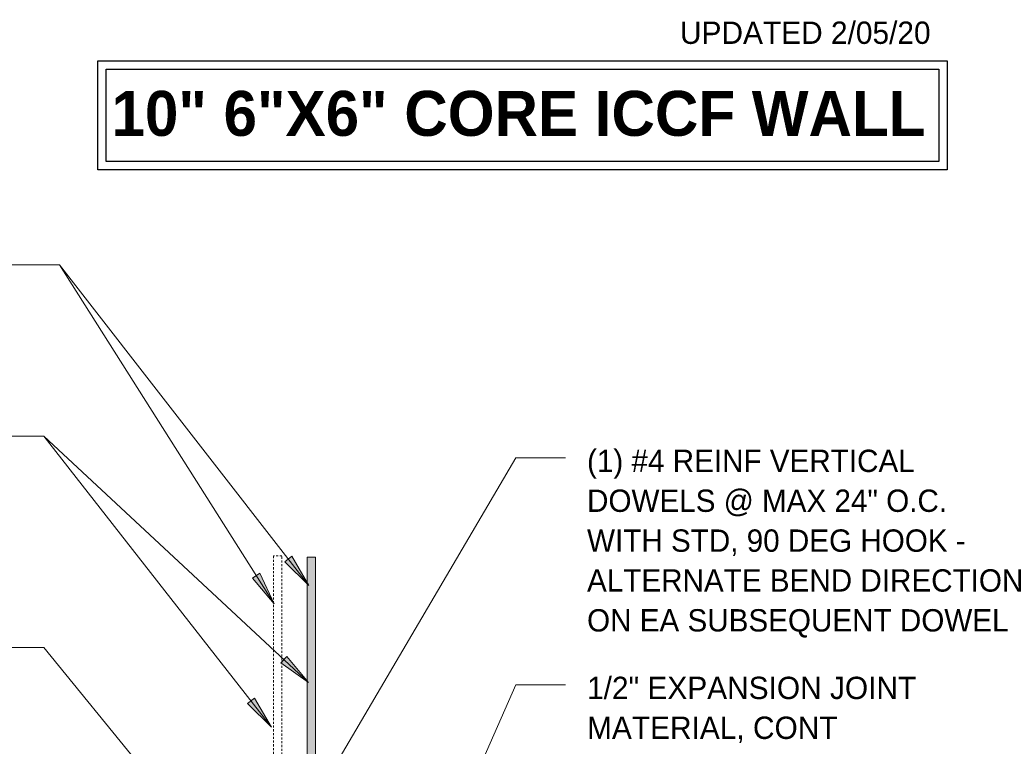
# Model space of a CAD drawing. Header units: inches. Extents: x 298 to 1415, y -40 to 187.
# Tile 23 of 32: x 1209 to 1268, y 105 to 148. Entities that reach past the tile are written whole.
import ezdxf

# ---------------------------------------------------------------- set-up
doc = ezdxf.new("R2010")
doc.units = ezdxf.units.IN
doc.header["$MEASUREMENT"] = 0
doc.linetypes.add('Hidden 1_8_', pattern=[0.1875, 0.125, -0.0625])
for name, color, linetype, lineweight in [('A-ANNO-TEXT', 2, 'Continuous', 9), ('A-DETL', 5, 'Continuous', 70), ('A-DETL-GENF', 3, 'Continuous', 9), ('A-DETL-MBND', 5, 'Hidden 1_8_', 9)]:
    doc.layers.add(name, color=color, linetype=linetype, lineweight=lineweight)

# ---------------------------------------------------------------- blocks, each defined once
blk = doc.blocks.new('Reinf Bar Eleva_ STEM WALL1')
at = {"layer": 'A-DETL-GENF'}
blk.add_hatch(color=256, dxfattribs=at).paths.add_polyline_path([(44.1875, 0), (0, 0), (0, -0.5), (44.1875, -0.5)], flags=0)
for p, q in [((44.1875, 0), (0, 0)), ((0, 0), (0, -0.5)), ((0, -0.5), (44.1875, -0.5)), ((44.1875, -0.5), (44.1875, 0))]:
    blk.add_line(p, q, dxfattribs=at)

msp = doc.modelspace()

# ---------------------------------------------------------------- hatches: boundary and pattern name
at = {"layer": 'A-ANNO-TEXT'}
for points in [[(1225.52317452, 116.2520296), (1225.10778528, 115.92834787), (1226.54478333, 114.51259149)], [(1223.61055085, 115.23387191), (1223.16569638, 114.95205178), (1224.45844184, 113.40345929)], [(1225.22789746, 110.2628477), (1224.86907479, 109.8774072), (1226.51234174, 108.70736308)], [(1223.28143969, 107.77277836), (1222.86668517, 107.44828371), (1224.30645321, 106.03534439)]]:
    msp.add_hatch(color=7, dxfattribs=at).paths.add_polyline_path(points, flags=0)

# ---------------------------------------------------------------- linework, layer by layer
at = {"layer": 'A-ANNO-TEXT', "color": 7}
for p, q in [((1211.63032038, 133.65271182), (1204.10980706, 133.65271182)), ((1224.45844184, 113.40345929), (1211.63032038, 133.65271182)), ((1226.54478333, 114.51259149), (1211.63032038, 133.65271182)), ((1209.48764874, 123.43103075), (1208.66980706, 123.43103075)), ((1210.69645747, 123.43103075), (1209.48764874, 123.43103075)), ((1210.69645747, 123.43103075), (1209.48764874, 123.43103075)), ((1224.30645321, 106.03534439), (1210.69645747, 123.43103075)), ((1226.51234174, 108.70736308), (1210.69645747, 123.43103075)), ((1227.10516337, 102.06446136), (1238.89896236, 122.13948627)), ((1238.89896236, 122.13948627), (1241.87893905, 122.13948627)), ((1225.52317452, 116.2520296), (1225.10778528, 115.92834787)), ((1225.10778528, 115.92834787), (1226.54478333, 114.51259149)), ((1226.54478333, 114.51259149), (1225.52317452, 116.2520296)), ((1223.61055085, 115.23387191), (1223.16569638, 114.95205178)), ((1223.16569638, 114.95205178), (1224.45844184, 113.40345929)), ((1224.45844184, 113.40345929), (1223.61055085, 115.23387191)), ((1209.71590782, 110.80728627), (1205.78980706, 110.80728627)), ((1210.69645747, 110.80728627), (1209.71590782, 110.80728627)), ((1226.99008032, 90.88373944), (1210.69645747, 110.80728627)), ((1225.22789746, 110.2628477), (1224.86907479, 109.8774072)), ((1226.51234174, 108.70736308), (1225.22789746, 110.2628477)), ((1224.86907479, 109.8774072), (1226.51234174, 108.70736308)), ((1231.16149358, 90.99404585), (1238.89896236, 108.57740799)), ((1238.89896236, 108.57740799), (1241.87893905, 108.57740799)), ((1223.28143969, 107.77277836), (1222.86668517, 107.44828371)), ((1224.30645321, 106.03534439), (1223.28143969, 107.77277836)), ((1222.86668517, 107.44828371), (1224.30645321, 106.03534439))]:
    msp.add_line(p, q, dxfattribs=at)
at = {"layer": 'A-DETL', "lineweight": 30}
for p, q in [((1213.93095823, 145.83957393), (1264.68095823, 145.83957393)), ((1213.93095823, 139.33957393), (1213.93095823, 145.83957393)), ((1214.43095823, 145.33957393), (1264.18095823, 145.33957393)), ((1214.43095823, 139.83957393), (1214.43095823, 145.33957393)), ((1264.18095823, 145.33957393), (1264.18095823, 139.83957393)), ((1264.68095823, 145.83957393), (1264.68095823, 139.33957393)), ((1264.18095823, 139.83957393), (1214.43095823, 139.83957393)), ((1264.68095823, 139.33957393), (1213.93095823, 139.33957393))]:
    msp.add_line(p, q, dxfattribs=at)
at = {"layer": 'A-DETL-MBND'}
for p, q in [((1224.92620037, 116.26903049), (1224.42620037, 116.26903049)), ((1224.42620037, 116.26903049), (1224.42620037, 72.00681294)), ((1224.92620037, 72.00681294), (1224.92620037, 116.26903049))]:
    msp.add_line(p, q, dxfattribs=at)

# ---------------------------------------------------------------- block references
at = {"layer": 'A-DETL-GENF', "rotation": 269.9999999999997}
msp.add_blockref('Reinf Bar Eleva_ STEM WALL1', (1226.9330707, 116.19258928), dxfattribs=at)

# ---------------------------------------------------------------- texts
at = {"layer": 'A-ANNO-TEXT', "color": 7}
for s, insert, char_height, width, attachment_point, line_spacing_factor in [('\\fStylus BT|b0|i0|c0|p34|;UPDATED 2/05/20', (1248.71215004, 148.19200501), 1.3341121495, 19.422, 1, 1.070803), ('\\fStylus BT|b1|i0|c0|p34|;10" 6"X6" CORE ICCF WALL', (1239.0604348, 144.05065411), 2.6869158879, 58.176, 2, 1.063354), ('\\fStylus BT|b0|i0|c0|p34|;(1) #4 REINF VERTICAL\\PDOWELS @ MAX 24" O.C.\\PWITH STD, 90 DEG HOOK -\\PALTERNATE BEND DIRECTION\\PON EA SUBSEQUENT DOWEL', (1243.15893905, 122.61883651), 1.3341121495, 30.384, 1, 1.070803), ('\\fStylus BT|b0|i0|c0|p34|;1/2" EXPANSION JOINT\\PMATERIAL, CONT', (1243.15893905, 109.05675824), 1.3341121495, 23.904, 1, 1.070803)]:
    msp.add_mtext(s, dxfattribs=dict(at, insert=insert, char_height=char_height, width=width, attachment_point=attachment_point, line_spacing_factor=line_spacing_factor))

doc.saveas('drawing.dxf')
